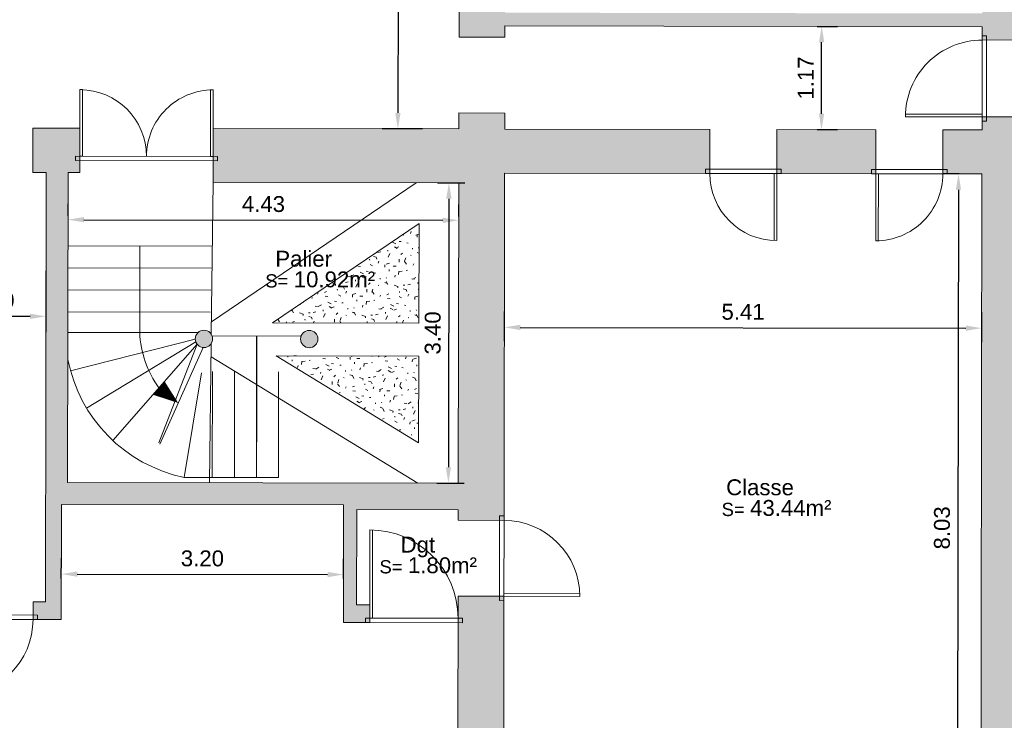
# Model space of a CAD drawing. Header units: metres. Extents: x -40 to 52, y -191 to 168.
# Tile 19 of 32: x -19 to -7, y -40 to -32. Entities that reach past the tile are written whole.
import ezdxf
from ezdxf.enums import TextEntityAlignment as Align

# ---------------------------------------------------------------- set-up
doc = ezdxf.new("R2010")
doc.units = ezdxf.units.M
doc.header["$LTSCALE"] = 2
doc.linetypes.add('CACHE', pattern=[0.375, 0.25, -0.125])
doc.linetypes.add('Chemin', pattern=[0.5, 0.3, -0.2])
doc.layers.add('-180CM', color=11, linetype='Chemin')
for name, color, linetype, lineweight in [('Cotation', 8, 'Continuous', 13), ('Escalier', 8, 'Continuous', 18), ('Etiq_Affectation', 7, 'Continuous', 18), ('Etiq_Surface', 7, 'Continuous', 18), ('Etiquette', 6, 'Continuous', 18), ('Hachures', 8, 'Continuous', 9), ('Menuiserie', 1, 'Continuous', 18), ('Menuiserie_cps', 7, 'Continuous', 18), ('Mur_coupe', 7, 'Continuous', 18), ('Mur_projeté', 8, 'CACHE', 13), ('Mur_vu', 8, 'Continuous', 18)]:
    doc.layers.add(name, color=color, linetype=linetype, lineweight=lineweight)
for name, color, linetype, lineweight, plot in [('Etiq_Mesure_ou_non', 6, 'Continuous', 18, False), ('Etiq_Num_appart', 6, 'Continuous', 18, False), ('Etiq_Num_lot', 6, 'Continuous', 18, False), ('Etiq_Typologie', 6, 'Continuous', 18, False), ('Menuiserie_seuil', 8, 'Continuous', 18, False)]:
    doc.layers.add(name, color=color, linetype=linetype, lineweight=lineweight, plot=plot)
doc.styles.get("Standard").update_dxf_attribs({"font": 'arial.ttf'})
doc.dimstyles.get("Standard").update_dxf_attribs({"dimtxt": 0.18, "dimasz": 0.18, "dimexe": 0.18, "dimexo": 0.0625, "dimgap": 0.09, "dimtad": 1, "dimzin": 0, "dimdsep": 46, "dimtxsty": 'Standard', "dimcen": 0.09, "dimadec": 0, "dimazin": 0, "dimtfac": 1, "dimtdec": 4, "dimtofl": 0, "dimtmove": 0, "dimatfit": 3, "dimfxl": 0, "dimtolj": 1, "dimtzin": 0, "dimarcsym": 0})
pattern_1 = [(152.1162122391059, (-25.21077381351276, -32.71885398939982), (-7.978357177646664, 4.194736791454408), [0.0301695, -10.56464055]), (204.391217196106, (-25.61788564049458, -32.47663644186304), (-0.3667097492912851, -0.3398881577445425), [0.031565, -1.549573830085]), (149.7536790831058, (-25.64664931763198, -32.48966154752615), (-5.885385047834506, 3.407674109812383), [0.03423, -11.98658528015]), (154.0766715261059, (-25.30670357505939, -32.81030060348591), (-2.432860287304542, 1.15377243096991), [0.0432475, -9.6133564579]), (71.26909464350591, (-25.55366224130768, -32.64235668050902), (1.99447829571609, 5.939028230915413), [0.03888, -13.60846406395]), (126.4859742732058, (-25.53067854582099, -32.67347969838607), (-0.3398881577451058, 0.3667097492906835), [0.03869, -4.489002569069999]), (70.89865295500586, (-25.48505354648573, -32.32437554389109), (2.388009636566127, 6.985514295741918), [0.0242085, -8.4757915]), (112.2701207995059, (-25.16048294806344, -32.64311481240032), (-0.6529547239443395, 1.440017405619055), [0.02435, -4.24765187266]), (165.7314089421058, (-25.17077456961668, -32.62156643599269), (-1.753083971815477, 0.4203529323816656), [0.028825, -10.09540336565]), (177.8261660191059, (-25.183023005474, -32.5727147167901), (-0.3667097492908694, -0.3398881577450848), [0.0181385, -0.6889682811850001]), (199.0766715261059, (-25.37330152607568, -32.32759147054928), (-8.246573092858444, -2.871242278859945), [0.038935, -13.61756528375]), (87.8261660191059, (-25.4111340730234, -32.3685062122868), (-0.3398881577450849, 0.3667097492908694), [0.028211, -0.678895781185]), (91.19262668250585, (-25.35960283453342, -32.41783716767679), (-0.1521370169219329, 5.312895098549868), [0.01714, -6.0036572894]), (77.52131955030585, (-25.29748834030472, -32.48066074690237), (1.287880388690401, 5.965849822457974), [0.022525, -7.8831691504]), (171.1163292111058, (-25.59249020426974, -32.41812529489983), (-3.166279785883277, 0.4739961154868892), [0.02306, -12.0806584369]), (115.0814943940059, (-25.36700959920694, -32.58593324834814), (-4.910571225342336, 10.44683158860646), [0.03739, -13.0870147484]), (158.1723419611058, (-25.38284865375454, -32.55207406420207), (-1.046486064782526, 0.3935313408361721), [0.02996, -10.4819380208]), (157.8430594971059, (-25.26221132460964, -32.58778841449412), (-1.046486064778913, 0.3935313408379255), [0.04398, -8.2324926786]), (84.0120911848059, (-25.2638112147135, -32.60290604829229), (0.02682159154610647, 0.7065979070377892), [0.015135, -5.29993790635]), (106.2611148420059, (-25.24155687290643, -32.6541755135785), (-0.3398881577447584, 0.3667097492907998), [0.009556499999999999, -1.10847748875]), (174.0120911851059, (-25.34822884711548, -32.72778015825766), (-0.7065979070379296, 0.02682159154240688), [0.030285, -5.28478790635]), (202.2701207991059, (-25.362171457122, -32.67080438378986), (-1.440017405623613, -0.6529547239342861), [0.024351, -4.24765087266]), (62.62504237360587, (-25.45974481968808, -32.69131523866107), (2.674254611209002, 5.205608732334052), [0.01669499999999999, -13.2686352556]), (159.3912171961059, (-25.47654621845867, -32.57673714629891), (-0.7065979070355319, 0.02682159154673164), [0.009556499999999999, -1.10847748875]), (87.8261660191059, (-25.46276136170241, -32.50569919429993), (-0.3398881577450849, 0.3667097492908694), [0.0120925, -0.6950142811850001]), (99.13609849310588, (-25.39174626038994, -32.4942672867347), (-0.3130665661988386, 1.073307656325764), [0.0102895, -1.79248613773]), (174.0120911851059, (-25.51345746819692, -32.43418079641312), (-0.7065979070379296, 0.02682159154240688), [0.015155, -5.29991790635]), (42.82616601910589, (-25.59316406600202, -32.56450547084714), (-0.3398881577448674, 0.3667097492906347), [0.025, -0.475]), (189.1360984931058, (-25.48393993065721, -32.90210492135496), (-1.073307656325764, -0.3130665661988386), [0.030785, -1.77199063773]), (185.9562683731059, (-25.58107503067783, -32.75326805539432), (-1.779905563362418, -0.2862449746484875), [0.03561199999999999, -2.464388]), (79.21051783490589, (-25.62279536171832, -32.78997350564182), (0.4471745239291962, 2.459681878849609), [0.0336085, -11.7668152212]), (179.5618706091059, (-25.67362847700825, -32.69534164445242), (-10.96567835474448, 0.06243571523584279), [0.033288, -11.63932953]), (68.53611979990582, (-25.73744717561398, -32.59713378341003), (0.3935313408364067, 1.04648606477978), [0.04588, -14.93744406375]), (170.2315226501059, (-25.45745804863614, -32.84265496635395), (-8.08564354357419, 1.368345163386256), [0.0305, -10.6699672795]), (87.8261660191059, (-25.40397587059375, -32.89405403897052), (-0.3398881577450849, 0.3667097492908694), [0.0141055, -0.693001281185]), (196.2611148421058, (-25.52118820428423, -32.7424220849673), (-0.3667097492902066, -0.3398881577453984), [0.0127175, -1.10531648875]), (210.2973583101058, (-25.42340931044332, -32.82275431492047), (-2.173436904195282, -1.332731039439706), [0.03944, -4.570332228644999]), (87.8261660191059, (-25.61418171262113, -32.65215966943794), (-0.3398881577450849, 0.3667097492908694), [0.0353555, -0.671751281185])]

# ---------------------------------------------------------------- blocks, each defined once
blk = doc.blocks.new('Porte_Simple_Droite_76')
at = {"layer": 'Menuiserie_cps', "color": 1, "lineweight": 9}
for points in [[(0, 0), (0, 0.76)], [(0.03, 0.76), (0.03, 0), (0, 0)]]:
    blk.add_lwpolyline(points, dxfattribs=at)
at = {"layer": 'Menuiserie_cps', "lineweight": 9}
blk.add_arc((0, 0), 0.76, 0, 90, dxfattribs=at)
at = {"layer": 'Menuiserie_seuil'}
blk.add_lwpolyline([(-0.05, 0), (0.81, 0), (0.81, -0.05), (-0.05, -0.05)], close=True, dxfattribs=at)
blk = doc.blocks.new('Porte_Simple_Droite_86')
at = {"layer": 'Menuiserie_cps', "color": 1, "lineweight": 9}
for points in [[(0, 0), (0, 0.86)], [(0.03, 0.86), (0.03, 0), (0, 0)]]:
    blk.add_lwpolyline(points, dxfattribs=at)
at = {"layer": 'Menuiserie_cps', "lineweight": 9}
blk.add_arc((0, 0), 0.86, 0, 90, dxfattribs=at)
at = {"layer": 'Menuiserie_seuil'}
blk.add_lwpolyline([(-0.05, 0), (0.91, 0), (0.91, -0.05), (-0.05, -0.05)], close=True, dxfattribs=at)
blk = doc.blocks.new('Porte_Simple_Droite_100')
at = {"layer": 'Menuiserie_cps', "color": 1, "lineweight": 9}
for points in [[(0, 0), (0, 1)], [(0.03, 1), (0.03, 0), (0, 0)]]:
    blk.add_lwpolyline(points, dxfattribs=at)
at = {"layer": 'Menuiserie_cps', "lineweight": 9}
blk.add_arc((0, 0), 1, 0, 90, dxfattribs=at)
at = {"layer": 'Menuiserie_seuil'}
blk.add_lwpolyline([(-0.05, 0), (1.05, 0), (1.05, -0.05), (-0.05, -0.05)], close=True, dxfattribs=at)
blk = doc.blocks.new('Porte_Double_151')
at = {"layer": 'Menuiserie_cps', "color": 1, "lineweight": 9}
for points in [[(0, 0), (0, 0.755), (0.03, 0.755), (0.03, 0)], [(1.51, 0), (1.51, 0.755), (1.48, 0.755), (1.48, 0)]]:
    blk.add_lwpolyline(points, close=True, dxfattribs=at)
at = {"layer": 'Menuiserie_cps', "lineweight": 9}
for centre, start, end in [((0, 0), 0, 90), ((1.51, 0), 90, 180)]:
    blk.add_arc(centre, 0.755, start, end, dxfattribs=at)
at = {"layer": 'Menuiserie_seuil'}
blk.add_lwpolyline([(-0.05, 0), (1.56, 0), (1.56, -0.05), (-0.05, -0.05)], close=True, dxfattribs=at)
blk = doc.blocks.new('Porte_Simple_Droite_87')
at = {"layer": 'Menuiserie_cps', "color": 1, "lineweight": 9}
for points in [[(0, 0), (0, 0.87)], [(0.03, 0.87), (0.03, 0), (0, 0)]]:
    blk.add_lwpolyline(points, dxfattribs=at)
at = {"layer": 'Menuiserie_cps', "lineweight": 9}
blk.add_arc((0, 0), 0.87, 0, 90, dxfattribs=at)
at = {"layer": 'Menuiserie_seuil'}
blk.add_lwpolyline([(-0.05, 0), (0.92, 0), (0.92, -0.05), (-0.05, -0.05)], close=True, dxfattribs=at)
blk = doc.blocks.new('Etiquette_Copro')
at = {"layer": 'Etiq_Affectation'}
blk.add_attdef('AFFECTATION', text='', height=0.16, rotation=359.9999999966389, dxfattribs=at).set_placement((0, 0), align=Align.CENTER)
at = {"layer": 'Etiq_Mesure_ou_non'}
blk.add_attdef('MESURE', text='', height=0.16, rotation=359.9999999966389, dxfattribs=at).set_placement((-1.818989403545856e-12, 0.6861313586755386), align=Align.CENTER)
at = {"layer": 'Etiq_Num_appart'}
blk.add_attdef('NUMERO_APPARTEMENT', text='', height=0.16, rotation=359.9999999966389, dxfattribs=at).set_placement((0.002739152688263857, -0.4547106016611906), align=Align.CENTER)
at = {"layer": 'Etiq_Num_lot', "width": 0.7}
blk.add_attdef('NUMERO_LOT', text='', height=0.4, rotation=359.9999999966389, dxfattribs=at).set_placement((-9.094947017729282e-13, 0.227266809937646), align=Align.CENTER)
at = {"layer": 'Etiq_Surface'}
blk.add_text('S=', height=0.15, rotation=359.9999999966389, dxfattribs=at).set_placement((-0.4351251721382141, -0.236694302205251))
blk.add_attdef('SURFACE', text='', height=0.15, rotation=359.9999999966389, dxfattribs=at).set_placement((-0.112084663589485, -0.2874277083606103), align=Align.BOTTOM_LEFT)
at = {"layer": 'Etiq_Typologie'}
blk.add_attdef('TYPOLOGIE', text='', height=0.16, rotation=359.9999999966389, dxfattribs=at).set_placement((0.002739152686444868, -0.8547106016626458), align=Align.CENTER)
blk = doc.blocks.new('*D156')
at = {"layer": 'Cotation', "color": 0, "linetype": 'ByBlock', "lineweight": -2, "transparency": 16777216}
for p, q in [((-19.5660129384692, -34.58784959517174), (-19.56719664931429, -35.28385533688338)), ((-18.36467325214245, -34.5898927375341), (-18.36585696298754, -35.28589847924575)), ((-19.38689078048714, -35.10416172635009), (-18.54555057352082, -35.10559261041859))]:
    blk.add_line(p, q, dxfattribs=at)
at = {"layer": 'Cotation', "color": 0, "transparency": 16777216}
for points in [[(-19.38683975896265, -35.07416176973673), (-19.38694180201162, -35.13416168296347), (-19.56689052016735, -35.10385559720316)], [(-18.54549955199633, -35.07559265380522), (-18.54560159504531, -35.13559256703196), (-18.3655508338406, -35.10589873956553)]]:
    blk.add_solid(points, dxfattribs=at)
at = {"layer": 'Defpoints', "color": 0, "transparency": 16777216}
for p in [(-19.56590664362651, -34.52534968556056), (-18.36456695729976, -34.52739282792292), (-18.3655508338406, -35.10589873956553)]:
    blk.add_point(p, dxfattribs=at)
at = {"layer": 'Cotation', "color": 11, "transparency": 16777216, "insert": (-18.96591454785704, -34.92487742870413), "char_height": 0.18, "attachment_point": 5, "rotation": 359.9025560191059}
blk.add_mtext('\\A1;1.20', dxfattribs=at)
blk = doc.blocks.new('*D158')
at = {"layer": 'Cotation', "color": 0, "linetype": 'ByBlock', "lineweight": -2, "transparency": 16777216}
for p, q in [((-14.08319322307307, -26.5357748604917), (-14.54363119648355, -26.53499178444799)), ((-14.36393758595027, -26.71529765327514), (-14.37428646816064, -32.8002984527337)), ((-14.09415436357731, -32.98077513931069), (-14.55459233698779, -32.97999206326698))]:
    blk.add_line(p, q, dxfattribs=at)
at = {"layer": 'Cotation', "color": 0, "transparency": 16777216}
for points in [[(-14.39393754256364, -26.71524663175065), (-14.3339376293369, -26.71534867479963), (-14.36363145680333, -26.53529791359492)], [(-14.40428642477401, -32.80024743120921), (-14.34428651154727, -32.80034947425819), (-14.37459259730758, -32.98029819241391)]]:
    blk.add_solid(points, dxfattribs=at)
at = {"layer": 'Defpoints', "color": 0, "transparency": 16777216}
for p in [(-14.02069331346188, -26.53588115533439), (-14.37459259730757, -32.98029819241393), (-14.03165445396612, -32.98088143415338)]:
    blk.add_point(p, dxfattribs=at)
at = {"layer": 'Cotation', "color": 11, "transparency": 16777216, "insert": (-14.54911176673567, -29.75749192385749), "char_height": 0.18, "attachment_point": 5, "rotation": 89.90255601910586}
blk.add_mtext('\\A1;6.45', dxfattribs=at)
blk = doc.blocks.new('*D162')
at = {"layer": 'Cotation', "color": 0, "linetype": 'ByBlock', "lineweight": -2, "transparency": 16777216}
for p, q in [((-13.1673650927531, -35.3883400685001), (-13.16679060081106, -35.05054668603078)), ((-7.7552455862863, -35.39754456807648), (-7.754671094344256, -35.05975118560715)), ((-12.98709699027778, -35.23085255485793), (-7.934976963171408, -35.23944479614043))]:
    blk.add_line(p, q, dxfattribs=at)
at = {"layer": 'Cotation', "color": 0, "transparency": 16777216}
for points in [[(-12.98704596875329, -35.20085259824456), (-12.98714801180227, -35.2608525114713), (-13.167096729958, -35.230546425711)], [(-7.934925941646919, -35.20944483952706), (-7.935027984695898, -35.2694447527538), (-7.754977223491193, -35.23975092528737)]]:
    blk.add_solid(points, dxfattribs=at)
at = {"layer": 'Defpoints', "color": 0, "transparency": 16777216}
for p in [(-7.754977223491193, -35.23975092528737), (-13.16747138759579, -35.45083997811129), (-7.755351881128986, -35.46004447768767)]:
    blk.add_point(p, dxfattribs=at)
at = {"layer": 'Cotation', "color": 11, "transparency": 16777216, "insert": (-10.46073084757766, -35.05514893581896), "char_height": 0.18, "attachment_point": 5, "rotation": 359.9025560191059}
blk.add_mtext('\\A1;5.41', dxfattribs=at)
blk = doc.blocks.new('*D163')
at = {"layer": 'Cotation', "color": 0, "linetype": 'ByBlock', "lineweight": -2, "transparency": 16777216}
for p, q in [((-8.008901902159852, -33.49112517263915), (-8.19794643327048, -33.49080366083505)), ((-8.018252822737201, -33.6711095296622), (-8.031291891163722, -41.33790292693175)), ((-8.022553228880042, -41.51791804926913), (-8.211597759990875, -41.51759653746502))]:
    blk.add_line(p, q, dxfattribs=at)
at = {"layer": 'Cotation', "color": 0, "transparency": 16777216}
for points in [[(-8.048252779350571, -33.67105850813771), (-7.988252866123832, -33.67116055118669), (-8.017946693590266, -33.49110978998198)], [(-8.061291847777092, -41.33785190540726), (-8.001291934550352, -41.33795394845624), (-8.031598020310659, -41.51790266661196)]]:
    blk.add_solid(points, dxfattribs=at)
at = {"layer": 'Defpoints', "color": 0, "transparency": 16777216}
for p in [(-7.946401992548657, -33.49123146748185), (-8.031598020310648, -41.51790266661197), (-7.960053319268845, -41.51802434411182)]:
    blk.add_point(p, dxfattribs=at)
at = {"layer": 'Cotation', "color": 11, "transparency": 16777216, "insert": (-8.204772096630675, -37.50420009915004), "char_height": 0.18, "attachment_point": 5, "rotation": 89.90255601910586}
blk.add_mtext('\\A1;8.03', dxfattribs=at)
blk = doc.blocks.new('*D173')
at = {"layer": 'Cotation', "color": 0, "linetype": 'ByBlock', "lineweight": -2, "transparency": 16777216}
for p, q in [((-9.619916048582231, -31.81889187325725), (-9.389457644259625, -31.81928381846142)), ((-9.57114022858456, -32.80846725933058), (-9.569763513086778, -31.9989774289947)), ((-9.621905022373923, -32.98838118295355), (-9.391446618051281, -32.98877312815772))]:
    blk.add_line(p, q, dxfattribs=at)
at = {"layer": 'Cotation', "color": 0, "transparency": 16777216}
for points in [[(-9.599763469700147, -31.99892640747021), (-9.53976355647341, -31.99902845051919), (-9.569457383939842, -31.81897768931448)], [(-9.601140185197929, -32.80841623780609), (-9.541140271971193, -32.80851828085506), (-9.571446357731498, -32.98846699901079)]]:
    blk.add_solid(points, dxfattribs=at)
at = {"layer": 'Defpoints', "color": 0, "transparency": 16777216}
for p in [(-9.682415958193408, -31.81878557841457), (-9.569457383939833, -31.81897768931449), (-9.684404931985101, -32.98827488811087)]:
    blk.add_point(p, dxfattribs=at)
at = {"layer": 'Cotation', "color": 11, "transparency": 16777216, "insert": (-9.750451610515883, -32.4034162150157), "char_height": 0.18, "attachment_point": 5, "rotation": 89.90255601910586}
blk.add_mtext('\\A1;1.17', dxfattribs=at)
blk = doc.blocks.new('*D174')
at = {"layer": 'Cotation', "color": 0, "linetype": 'ByBlock', "lineweight": -2, "transparency": 16777216}
for p, q in [((-18.11361470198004, -33.96769235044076), (-18.11338004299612, -33.82971608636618)), ((-13.68496253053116, -33.97522424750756), (-13.68472787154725, -33.83724798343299)), ((-17.93368643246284, -34.01002195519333), (-13.8650337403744, -34.01694159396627))]:
    blk.add_line(p, q, dxfattribs=at)
at = {"layer": 'Cotation', "color": 0, "transparency": 16777216}
for points in [[(-17.93363541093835, -33.98002199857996), (-17.93373745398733, -34.0400219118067), (-18.11368617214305, -34.0097158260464)], [(-13.86498271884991, -33.9869416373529), (-13.86508476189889, -34.04694155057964), (-13.68503400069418, -34.01724772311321)]]:
    blk.add_solid(points, dxfattribs=at)
at = {"layer": 'Defpoints', "color": 0, "transparency": 16777216}
for p in [(-18.11372099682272, -34.03019226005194), (-13.68506882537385, -34.03772415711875), (-13.68503400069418, -34.01724772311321)]:
    blk.add_point(p, dxfattribs=at)
at = {"layer": 'Cotation', "color": 11, "transparency": 16777216, "insert": (-15.89905395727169, -33.83348203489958), "char_height": 0.18, "attachment_point": 5, "rotation": 359.9025560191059}
blk.add_mtext('\\A1;4.43', dxfattribs=at)
blk = doc.blocks.new('*D175')
at = {"layer": 'Cotation', "color": 0, "linetype": 'ByBlock', "lineweight": -2, "transparency": 16777216}
for p, q in [((-13.92679612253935, -33.59175916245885), (-13.61604422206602, -33.59228766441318)), ((-13.79635009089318, -33.77198127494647), (-13.80152779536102, -36.81640048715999)), ((-13.93258608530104, -36.9961778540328), (-13.62183418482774, -36.99670635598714))]:
    blk.add_line(p, q, dxfattribs=at)
at = {"layer": 'Cotation', "color": 0, "transparency": 16777216}
for points in [[(-13.82635004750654, -33.77193025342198), (-13.76635013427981, -33.77203229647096), (-13.79604396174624, -33.59198153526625)], [(-13.83152775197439, -36.8163494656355), (-13.77152783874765, -36.81645150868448), (-13.80183392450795, -36.9964002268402)]]:
    blk.add_solid(points, dxfattribs=at)
at = {"layer": 'Defpoints', "color": 0, "transparency": 16777216}
for p in [(-13.98929603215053, -33.59165286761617), (-13.99508599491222, -36.99607155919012), (-13.80183392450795, -36.99640022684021)]:
    blk.add_point(p, dxfattribs=at)
at = {"layer": 'Cotation', "color": 11, "transparency": 16777216, "insert": (-13.97893868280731, -35.2938847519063), "char_height": 0.18, "attachment_point": 5, "rotation": 89.90255601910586}
blk.add_mtext('\\A1;3.40', dxfattribs=at)
blk = doc.blocks.new('*D179')
at = {"layer": 'Cotation', "color": 0, "linetype": 'ByBlock', "lineweight": -2, "transparency": 16777216}
for p, q in [((-18.19060233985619, -38.07626805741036), (-18.19021436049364, -37.84814151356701)), ((-14.99194838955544, -38.0817080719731), (-14.99156041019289, -37.85358152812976)), ((-18.01052074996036, -38.02844738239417), (-15.17186627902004, -38.03327513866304))]:
    blk.add_line(p, q, dxfattribs=at)
at = {"layer": 'Cotation', "color": 0, "transparency": 16777216}
for points in [[(-18.01046972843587, -37.9984474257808), (-18.01057177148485, -38.05844733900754), (-18.19052048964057, -38.02814125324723)], [(-15.17181525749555, -38.00327518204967), (-15.17191730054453, -38.06327509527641), (-14.99186653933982, -38.03358126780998)]]:
    blk.add_solid(points, dxfattribs=at)
at = {"layer": 'Defpoints', "color": 0, "transparency": 16777216}
for p in [(-14.99186653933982, -38.03358126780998), (-18.19070863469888, -38.13876796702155), (-14.99205468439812, -38.14420798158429)]:
    blk.add_point(p, dxfattribs=at)
at = {"layer": 'Cotation', "color": 11, "transparency": 16777216, "insert": (-16.59088738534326, -37.85086152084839), "char_height": 0.18, "attachment_point": 5, "rotation": 359.9025560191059}
blk.add_mtext('\\A1;3.20', dxfattribs=at)

msp = doc.modelspace()

# ---------------------------------------------------------------- hatches: boundary and pattern name
at = {"layer": 'Hachures'}
h = msp.add_hatch(color=256, dxfattribs=at)
h.dxf.hatch_style = 1
edge = h.paths.add_edge_path()
edge.add_line((-7.106624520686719, -27.20628061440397), (-6.219238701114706, -27.20778980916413))
edge.add_line((-6.219238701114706, -27.20778980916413), (-6.218721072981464, -26.903431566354))
edge.add_line((-6.218721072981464, -26.903431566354), (-7.11871977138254, -26.90190092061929))
edge.add_line((-7.11871977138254, -26.90190092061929), (-7.11811723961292, -26.5476205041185))
edge.add_line((-7.11811723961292, -26.5476205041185), (-8.58225714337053, -26.54513041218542))
edge.add_line((-8.58225714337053, -26.54513041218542), (-8.583107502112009, -27.04512968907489))
edge.add_line((-8.583107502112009, -27.04512968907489), (-7.741042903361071, -27.04656180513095))
edge.add_line((-7.741042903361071, -27.04656180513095), (-7.744090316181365, -28.83839874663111))
edge.add_line((-7.744090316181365, -28.83839874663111), (-8.264089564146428, -28.83751437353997))
edge.add_line((-8.264089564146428, -28.83751437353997), (-8.263972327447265, -28.76858080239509))
edge.add_line((-8.263972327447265, -28.76858080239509), (-8.467868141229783, -28.76823403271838))
edge.add_line((-8.467868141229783, -28.76823403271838), (-8.468174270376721, -28.94823377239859))
edge.add_line((-8.468174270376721, -28.94823377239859), (-7.744279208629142, -28.94946491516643))
edge.add_line((-7.744279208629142, -28.94946491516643), (-7.74585059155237, -29.87341652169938))
edge.add_line((-7.74585059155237, -29.87341652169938), (-8.469745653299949, -29.87218537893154))
edge.add_line((-8.469745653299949, -29.87218537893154), (-8.470051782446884, -30.05218511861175))
edge.add_line((-8.470051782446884, -30.05218511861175), (-8.266155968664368, -30.05253188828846))
edge.add_line((-8.266155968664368, -30.05253188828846), (-8.266048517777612, -29.98935224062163))
edge.add_line((-8.266048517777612, -29.98935224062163), (-7.746049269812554, -29.99023661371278))
edge.add_line((-7.746049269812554, -29.99023661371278), (-7.748909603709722, -31.67207371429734))
edge.add_line((-7.748909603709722, -31.67207371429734), (-13.16102911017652, -31.66286921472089))
edge.add_line((-13.16102911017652, -31.66286921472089), (-13.15782628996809, -29.77965486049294))
edge.add_line((-13.15782628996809, -29.77965486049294), (-13.67782553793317, -29.77877048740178))
edge.add_line((-13.67782553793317, -29.77877048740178), (-13.68150056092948, -31.93963360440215))
edge.add_line((-13.68150056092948, -31.93963360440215), (-13.1615013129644, -31.9405179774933))
edge.add_line((-13.1615013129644, -31.9405179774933), (-13.16128421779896, -31.81286899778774))
edge.add_line((-13.16128421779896, -31.81286899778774), (-7.74916471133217, -31.82207349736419))
edge.add_line((-7.74916471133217, -31.82207349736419), (-7.749419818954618, -31.97207328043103))
edge.add_line((-7.749419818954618, -31.97207328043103), (-7.234731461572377, -31.97294862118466))
edge.add_line((-7.234731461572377, -31.97294862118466), (-7.234324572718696, -31.73370355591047))
edge.add_line((-7.234324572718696, -31.73370355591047), (-7.18432464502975, -31.73378859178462))
edge.add_line((-7.18432464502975, -31.73378859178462), (-7.183474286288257, -31.23378931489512))
edge.add_line((-7.183474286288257, -31.23378931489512), (-7.233474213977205, -31.23370427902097))
edge.add_line((-7.233474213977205, -31.23370427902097), (-7.232590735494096, -30.71423104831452))
edge.add_arc((-6.048993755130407, -30.87405562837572), 1.194339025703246, 152.8712124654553, 172.3096986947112, ccw=False)
edge.add_line((-7.111936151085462, -30.32944643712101), (-7.106624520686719, -27.20628061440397))
h = msp.add_hatch(color=256, dxfattribs=at)
h.dxf.hatch_style = 1
h.paths.add_polyline_path([(-10.83701760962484, -32.98631461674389), (-13.16327319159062, -32.98235830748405), (-13.16296392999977, -32.80051673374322), (-13.68296317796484, -32.79963236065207), (-13.68327243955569, -32.98147393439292), (-16.46879138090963, -32.97673654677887), (-16.46983000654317, -33.58743417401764), (-13.68431106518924, -33.59217156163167), (-13.69010102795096, -36.99659025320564), (-18.11875319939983, -36.98905835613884), (-18.11277496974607, -33.47394131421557), (-17.98085133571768, -33.47416567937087), (-17.98000097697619, -32.97416640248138), (-18.51404811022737, -32.97325813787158), (-18.51489846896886, -33.47325741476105), (-18.36277460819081, -33.47351613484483), (-18.37105710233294, -38.34350909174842), (-18.51105689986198, -38.34327099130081), (-18.51139704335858, -38.5432707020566), (-18.19139750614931, -38.54381493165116), (-18.18917827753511, -37.23893894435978), (-14.99052432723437, -37.24437895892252), (-14.99279024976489, -38.57671032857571), (-14.69279068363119, -38.57722054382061), (-14.6924505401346, -38.37722083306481), (-14.84245032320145, -38.37696572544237), (-14.84061354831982, -37.29696728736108), (-13.690615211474, -37.29892311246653), (-13.69081847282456, -37.41843799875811), (-13.17081922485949, -37.41932237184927), (-13.16412355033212, -33.48235758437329), (-10.83786796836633, -33.48631389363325)])
h = msp.add_hatch(color=256, dxfattribs=at)
h.dxf.hatch_style = 1
h.paths.add_polyline_path([(-7.185605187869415, -41.48934142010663), (-7.285605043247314, -41.48917134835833), (-7.277192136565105, -36.54249760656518), (-6.399751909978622, -36.54398988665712), (-6.398921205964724, -36.05554732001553), (-7.241672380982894, -36.05411403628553), (-7.240131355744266, -35.14801233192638), (-7.186446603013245, -35.14810363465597), (-7.186327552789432, -35.07810373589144), (-7.240012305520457, -35.07801243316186), (-7.236215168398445, -32.8453478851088), (-7.750903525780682, -32.84447254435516), (-7.751153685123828, -32.99156280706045), (-8.19500280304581, -32.9908079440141), (-8.195853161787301, -33.49080722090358), (-7.752004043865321, -33.49156208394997), (-7.765655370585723, -41.51835496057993), (-8.428306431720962, -41.51722797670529), (-8.429190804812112, -42.03722722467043), (-7.676539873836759, -42.03850727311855), (-7.67670994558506, -42.13850712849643), (-7.186710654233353, -42.13934048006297)])
h = msp.add_hatch(color=256, dxfattribs=at)
h.dxf.hatch_style = 1
h.paths.add_polyline_path([(-8.95500170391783, -32.98951539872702), (-10.07701870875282, -32.98760716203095), (-10.07786906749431, -33.48760643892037), (-8.955852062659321, -33.48951467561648)])
h = msp.add_hatch(dxfattribs=at)
h.set_pattern_fill('HAIE', color=106, scale=0.5, angle=42.92360999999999)
h.set_pattern_definition(pattern_1)
h.paths.add_polyline_path([(-14.13502961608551, -34.05198090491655), (-15.79460055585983, -35.17864417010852), (-14.13695054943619, -35.18146336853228)])
h = msp.add_hatch(color=256, dxfattribs=at)
h.dxf.hatch_style = 1
h.paths.add_polyline_path([(-16.47523363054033, -35.36120681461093, 1), (-16.67196643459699, -35.36087222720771, 1)])
h = msp.add_hatch(color=256, dxfattribs=at)
h.dxf.hatch_style = 1
h.paths.add_polyline_path([(-15.28173830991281, -35.36323661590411, 1), (-15.47847111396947, -35.36290202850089, 1)])
h = msp.add_hatch(dxfattribs=at)
h.set_pattern_fill('HAIE', color=106, scale=0.5, angle=42.92360999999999)
h.set_pattern_definition(pattern_1)
h.paths.add_polyline_path([(-14.13758701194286, -35.55569459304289), (-15.75353800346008, -35.55294631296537), (-14.13925842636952, -36.53846335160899)])
h = msp.add_hatch(color=256, dxfattribs=at)
h.dxf.hatch_style = 1
h.paths.add_polyline_path([(-12.32498211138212, -41.51060082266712), (-13.17777487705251, -41.50915046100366), (-13.17228184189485, -38.27932112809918), (-13.69228108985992, -38.27843675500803), (-13.69788160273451, -41.57146151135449), (-13.69865849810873, -42.02826533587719, -0.1487627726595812), (-14.16658742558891, -43.67499504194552), (-13.79111310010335, -44.04905432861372, 0.1128341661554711), (-13.21959332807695, -42.61659770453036), (-13.05436594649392, -42.61687871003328), (-13.05336674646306, -42.02936279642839), (-12.32586648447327, -42.0306000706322)])

# ---------------------------------------------------------------- linework, layer by layer
at = {"layer": '-180CM', "linetype": 'Chemin', "ltscale": 2, "flags": 128}
msp.add_lwpolyline([(-15.97592557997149, -35.32827668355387), (-15.97865425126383, -36.93269797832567)], dxfattribs=at)
at = {"layer": 'Escalier', "linetype": 'Chemin', "ltscale": 2}
for p, q in [((-16.47865352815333, -36.93184761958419), (-16.47592485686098, -35.32742632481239)), ((-16.22865388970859, -36.93227279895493), (-16.22592521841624, -35.32785150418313)), ((-15.97865425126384, -36.93269797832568), (-15.9759255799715, -35.32827668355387)), ((-15.7286546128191, -36.93312315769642), (-15.72592594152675, -35.32870186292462))]:
    msp.add_line(p, q, dxfattribs=at)
at = {"layer": 'Escalier'}
msp.add_line((-16.79909931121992, -36.93130263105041), (-15.7286546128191, -36.93312315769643), dxfattribs=at)
at = {"layer": 'Escalier', "flags": 128}
for points in [[(-16.48577422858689, -34.30889124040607), (-18.11419027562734, -34.30612176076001)], [(-17.29998225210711, -34.30750650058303), (-17.3016523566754, -35.28950508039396)], [(-16.49129903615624, -34.55888220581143), (-18.11461545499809, -34.55612139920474)], [(-16.4968238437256, -34.80887317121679), (-18.11504063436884, -34.80612103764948)], [(-16.50234865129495, -35.05886413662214), (-18.11546581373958, -35.05612067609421)], [(-16.64228758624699, -35.29062647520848), (-18.11586038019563, -35.28812034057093)], [(-16.67194020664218, -35.36331706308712), (-18.08618980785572, -35.72333716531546)], [(-16.66564748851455, -35.39572731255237), (-17.90441970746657, -36.14750338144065)], [(-16.65037301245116, -35.42253656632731), (-17.60698882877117, -36.51398927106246)]]:
    msp.add_lwpolyline(points, dxfattribs=at)
at = {"layer": 'Escalier', "linetype": 'Chemin', "ltscale": 2, "flags": 128}
for points in [[(-16.65037301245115, -35.4225365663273), (-17.18546768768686, -36.80092497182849)], [(-16.58303544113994, -35.45895249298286), (-17.18546768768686, -36.80092497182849)], [(-16.79909931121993, -36.9313026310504), (-16.5538344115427, -35.45739976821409)]]:
    msp.add_lwpolyline(points, dxfattribs=at)
at = {"layer": 'Escalier', "flags": 128}
msp.add_lwpolyline([(-17.08404993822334, -35.91734111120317, 0.2, 0, 0), (-16.86531791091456, -36.08776230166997, 0, 0, 0)], format="xyseb", dxfattribs=at)
at = {"layer": 'Escalier'}
for centre, radius, start, end in [((-16.15382944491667, -35.24330735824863), 1.148752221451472, 182.304803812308, 215.9269245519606), ((-16.45557103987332, -35.27559037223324), 1.690974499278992, 190.8386055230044, 258.278541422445)]:
    msp.add_arc(centre, radius, start, end, dxfattribs=at)
at = {"layer": 'Mur_coupe'}
for p, q in [((-18.51489846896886, -33.47325741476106), (-18.36277460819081, -33.47351613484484)), ((-18.37105710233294, -38.34350909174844), (-18.36277460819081, -33.47351613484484)), ((-18.11875319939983, -36.98905835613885), (-18.11277496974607, -33.47394131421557)), ((-18.11277496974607, -33.47394131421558), (-17.98085133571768, -33.47416567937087)), ((-16.46983000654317, -33.58743417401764), (-13.68431106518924, -33.59217156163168)), ((-13.68431106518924, -33.59217156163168), (-13.69010102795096, -36.99659025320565)), ((-18.11875319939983, -36.98905835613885), (-13.69010102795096, -36.99659025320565)), ((-18.19139750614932, -38.54381493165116), (-18.18917827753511, -37.23893894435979)), ((-14.84061354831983, -37.29696728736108), (-14.84245032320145, -38.37696572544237)), ((-13.690615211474, -37.29892311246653), (-14.84061354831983, -37.29696728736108)), ((-18.51139704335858, -38.5432707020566), (-18.51105689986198, -38.34327099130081)), ((-18.51105689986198, -38.34327099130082), (-18.37105710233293, -38.34350909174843)), ((-14.84245032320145, -38.37696572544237), (-14.6924505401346, -38.37722083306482)), ((-18.51139704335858, -38.54327070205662), (-18.19139750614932, -38.54381493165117))]:
    msp.add_line(p, q, dxfattribs=at)
at = {"layer": 'Mur_coupe', "flags": 128}
for points in [[(-13.67782553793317, -29.77877048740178), (-13.68150056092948, -31.93963360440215)], [(-13.16128421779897, -31.81286899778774), (-13.16150131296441, -31.94051797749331)], [(-7.74916471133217, -31.82207349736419), (-13.16128421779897, -31.81286899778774)], [(-7.749419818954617, -31.97207328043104), (-7.74916471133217, -31.82207349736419)], [(-13.68150056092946, -31.93963360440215), (-13.16150131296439, -31.94051797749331)], [(-7.234731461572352, -31.97294862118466), (-7.749419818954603, -31.97207328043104)], [(-13.68296317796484, -32.79963236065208), (-13.6832724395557, -32.98147393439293)], [(-13.68296317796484, -32.79963236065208), (-13.16296392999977, -32.80051673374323)], [(-13.16296392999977, -32.80051673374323), (-13.16327319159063, -32.98235830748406), (-10.83701760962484, -32.9863146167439)], [(-7.751153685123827, -32.99156280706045), (-7.750903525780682, -32.84447254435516)], [(-7.236215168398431, -32.8453478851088), (-7.750903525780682, -32.84447254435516)], [(-18.51404811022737, -32.97325813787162), (-18.51489846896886, -33.4732574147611)], [(-18.51404811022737, -32.97325813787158), (-17.98000097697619, -32.97416640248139)], [(-17.98000097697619, -32.97416640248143), (-17.98085133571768, -33.47416567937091)], [(-16.46879138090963, -32.97673654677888), (-16.46983000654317, -33.58743417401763)], [(-16.46879138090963, -32.97673654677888), (-13.6832724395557, -32.98147393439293)], [(-10.83701760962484, -32.98631461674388), (-10.83786796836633, -33.48631389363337)], [(-10.07701870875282, -32.98760716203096), (-10.07786906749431, -33.48760643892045)], [(-10.07701870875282, -32.98760716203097), (-8.95500170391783, -32.98951539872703)], [(-8.95500170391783, -32.98951539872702), (-8.955852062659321, -33.48951467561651)], [(-8.19500280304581, -32.9908079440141), (-8.195853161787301, -33.49080722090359)], [(-8.19500280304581, -32.9908079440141), (-7.751153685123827, -32.99156280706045)], [(-13.17081922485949, -37.41932237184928), (-13.16412355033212, -33.4823575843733), (-10.83786796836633, -33.48631389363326)], [(-10.07786906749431, -33.48760643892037), (-8.955852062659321, -33.48951467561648)], [(-8.195853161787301, -33.49080722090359), (-7.75200404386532, -33.49156208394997), (-7.765655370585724, -41.51835496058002)], [(-18.18917827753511, -37.23893894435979), (-14.99052432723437, -37.24437895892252), (-14.99279024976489, -38.57671032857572), (-14.6927906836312, -38.57722054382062)], [(-13.69061521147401, -37.29892311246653), (-13.69081847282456, -37.41843799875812)], [(-13.17081922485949, -37.41932237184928), (-13.69081847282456, -37.41843799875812)], [(-13.69228108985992, -38.27843675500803), (-13.69788160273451, -41.57146151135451)], [(-13.17228184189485, -38.27932112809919), (-13.69228108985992, -38.27843675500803)], [(-12.32498211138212, -41.51060082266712), (-13.17777487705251, -41.50915046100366), (-13.17228184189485, -38.27932112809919)], [(-14.6924505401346, -38.37722083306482), (-14.6927906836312, -38.57722054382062)]]:
    msp.add_lwpolyline(points, dxfattribs=at)
at = {"layer": 'Mur_coupe'}
for centre in [(-16.57360003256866, -35.36103952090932), (-15.38010471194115, -35.3630693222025)]:
    msp.add_circle(centre, 0.09836654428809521, dxfattribs=at)
at = {"layer": 'Mur_projeté', "ltscale": 2}
msp.add_line((-16.47278925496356, -35.32743165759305), (-15.47243185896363, -35.32913298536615), dxfattribs=at)
at = {"layer": 'Mur_vu', "flags": 128}
for points in [[(-16.46983000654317, -33.58743417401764), (-16.49008466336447, -35.30906683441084)], [(-14.16866684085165, -33.59134780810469), (-16.48840374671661, -35.16619001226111)], [(-15.79460055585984, -35.17864417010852), (-14.13695054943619, -35.18146336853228), (-14.1350296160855, -34.05198090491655)], [(-14.1350296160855, -34.05198090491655), (-15.79460055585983, -35.17864417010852)], [(-16.49133050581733, -35.41496263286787), (-16.50988161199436, -36.99179459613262)], [(-14.14988515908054, -36.99580828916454), (-16.49309892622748, -35.56527721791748)], [(-15.75353800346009, -35.55294631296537), (-14.13758701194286, -35.55569459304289)], [(-14.13925842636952, -36.538463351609), (-15.7535380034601, -35.55294631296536)], [(-14.13758701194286, -35.55569459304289), (-14.13925842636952, -36.538463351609)], [(-13.17081922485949, -37.41932237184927), (-13.17228184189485, -38.27932112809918)], [(-14.6927906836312, -38.57722054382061), (-13.69279212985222, -38.57892126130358)]]:
    msp.add_lwpolyline(points, dxfattribs=at)

# ---------------------------------------------------------------- block references
at = {"layer": 'Etiquette'}
ref = msp.add_blockref('Etiquette_Copro', (-15.44291594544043, -34.54273775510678), dxfattribs=dict(at, rotation=359.9025560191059))
ref.add_attrib('AFFECTATION', 'Palier', dxfattribs={"layer": 'Etiq_Affectation', "height": 0.18, "rotation": 359.9025560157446}).set_placement((-15.44291594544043, -34.54273775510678), align=Align.CENTER)
ref.add_attrib('SURFACE', '10.92m²', dxfattribs={"layer": 'Etiq_Surface', "height": 0.18, "rotation": 359.9025560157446}).set_placement((-15.55548928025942, -34.82997442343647), align=Align.BOTTOM_LEFT)
ref = msp.add_blockref('Etiquette_Copro', (-10.26861651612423, -37.13411884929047), dxfattribs=dict(at, rotation=359.9025560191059))
ref.add_attrib('AFFECTATION', 'Classe', dxfattribs={"layer": 'Etiq_Affectation', "height": 0.18, "rotation": 359.9025560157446}).set_placement((-10.26861651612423, -37.13411884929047), align=Align.CENTER)
ref.add_attrib('SURFACE', '43.44m²', dxfattribs={"layer": 'Etiq_Surface', "height": 0.18, "rotation": 359.9025560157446}).set_placement((-10.38118985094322, -37.42135551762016), align=Align.BOTTOM_LEFT)
ref = msp.add_blockref('Etiquette_Copro', (-14.14814965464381, -37.78410015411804), dxfattribs=dict(at, rotation=359.9025560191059))
ref.add_attrib('AFFECTATION', 'Dgt', dxfattribs={"layer": 'Etiq_Affectation', "height": 0.18, "rotation": 359.9025560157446}).set_placement((-14.14814965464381, -37.78410015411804), align=Align.CENTER)
ref.add_attrib('SURFACE', '1.80m²', dxfattribs={"layer": 'Etiq_Surface', "height": 0.18, "rotation": 359.9025560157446}).set_placement((-14.2607229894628, -38.07133682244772), align=Align.BOTTOM_LEFT)
at = {"layer": 'Menuiserie'}
for name, p, rotation in [('Porte_Simple_Droite_87', (-7.750903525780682, -32.84447254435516), 89.90255601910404), ('Porte_Double_151', (-17.98053936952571, -33.29073383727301), 359.9025560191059), ('Porte_Simple_Droite_76', (-10.07786906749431, -33.48760643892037), 179.9025560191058), ('Porte_Simple_Droite_100', (-14.69270564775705, -38.52722061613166), 359.9025560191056)]:
    msp.add_blockref(name, p, dxfattribs=dict(at, rotation=rotation))
at = {"layer": 'Menuiserie', "xscale": -1}
for name, p, rotation in [('Porte_Simple_Droite_76', (-8.955852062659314, -33.48951467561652), 179.902556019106), ('Porte_Simple_Droite_86', (-13.17228184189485, -38.27932112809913), 269.9025560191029), ('Porte_Simple_Droite_86', (-19.3713957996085, -38.54180808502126), 179.90255601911)]:
    msp.add_blockref(name, p, dxfattribs=dict(at, rotation=rotation))

# ---------------------------------------------------------------- dimensions: what is measured, and where the dimension line sits
at = {"layer": 'Cotation'}
for base, p1, p2, angle, picture, middle in [((-14.37459259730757, -32.98029819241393), (-14.02069331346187, -26.53588115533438), (-14.03165445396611, -32.98088143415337), 89.90255601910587, '*D158', (-14.54911176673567, -29.75749192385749)), ((-9.569457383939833, -31.81897768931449), (-9.684404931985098, -32.98827488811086), (-9.682415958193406, -31.81878557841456), 89.90255601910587, '*D173', (-9.750451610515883, -32.4034162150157)), ((-8.031598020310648, -41.51790266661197), (-7.946401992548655, -33.49123146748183), (-7.960053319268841, -41.51802434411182), 89.90255601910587, '*D163', (-8.204772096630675, -37.50420009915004)), ((-13.80183392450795, -36.99640022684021), (-13.98929603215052, -33.59165286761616), (-13.99508599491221, -36.99607155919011), 89.90255601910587, '*D175', (-13.97893868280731, -35.2938847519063)), ((-13.68503400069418, -34.01724772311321), (-18.11372099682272, -34.03019226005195), (-13.68506882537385, -34.03772415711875), 359.9025560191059, '*D174', (-15.89905395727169, -33.83348203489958)), ((-18.3655508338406, -35.10589873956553), (-19.56590664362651, -34.52534968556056), (-18.36456695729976, -34.52739282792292), 359.9025560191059, '*D156', (-18.96591454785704, -34.92487742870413)), ((-7.754977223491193, -35.23975092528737), (-13.16747138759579, -35.45083997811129), (-7.755351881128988, -35.46004447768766), 359.9025560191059, '*D162', (-10.46073084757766, -35.05514893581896)), ((-14.99186653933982, -38.03358126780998), (-18.19070863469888, -38.13876796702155), (-14.99205468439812, -38.1442079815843), 359.9025560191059, '*D179', (-16.59088738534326, -37.85086152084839))]:
    dim = msp.add_linear_dim(base=base, p1=p1, p2=p2, angle=angle, dimstyle='Standard', override={"dimpost": '<>', "dimclrt": 11, "dimfxl": 5}, dxfattribs=at)
    dim.commit()
    dim.dimension.update_dxf_attribs({"geometry": picture, "text_midpoint": middle})

doc.saveas('drawing.dxf')
